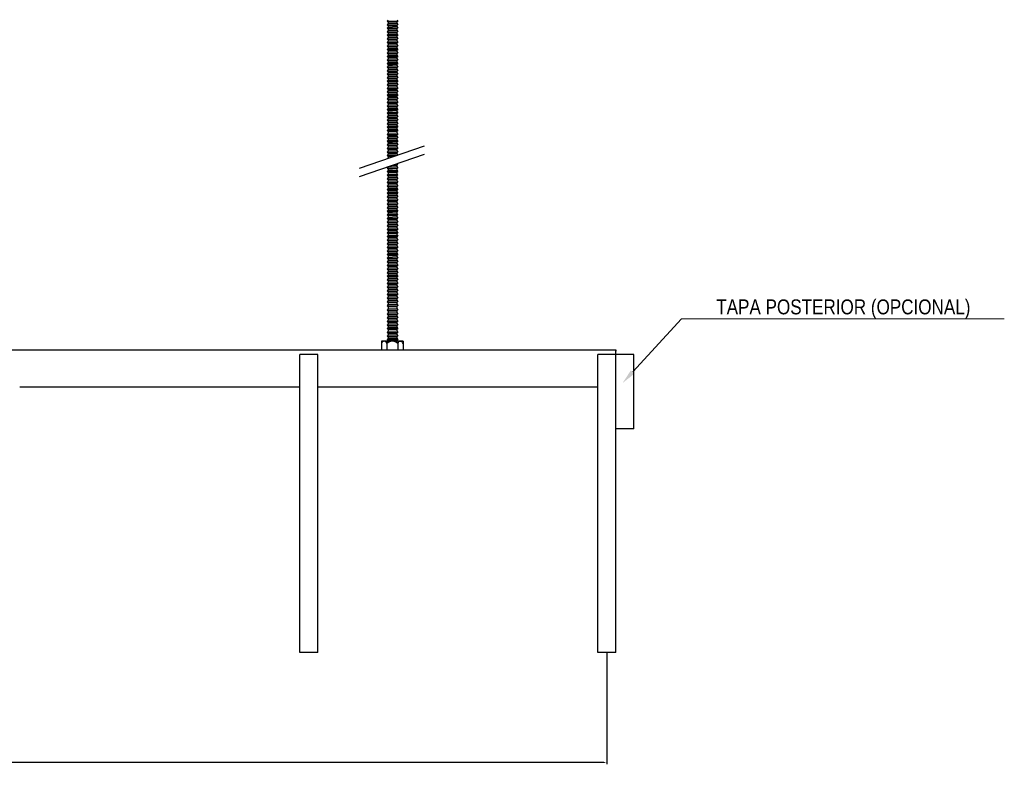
# Model space of a CAD drawing. Header units: millimetres. Extents: x 2538 to 24562, y 4449 to 23795.
# Tile 253 of 256: x 20633 to 21294, y 21030 to 21540. Entities that reach past the tile are written whole.
import ezdxf
from ezdxf import colors
from ezdxf.entities.mleader import LeaderData, LeaderLine
from ezdxf.math import Vec2, Vec3

# ---------------------------------------------------------------- set-up
doc = ezdxf.new("R2010")
doc.units = ezdxf.units.MM
doc.header["$PDMODE"] = 3
doc.linetypes.add('HIDDEN', pattern=[0.375, 0.25, -0.125])
doc.layers.add('_HD_tornillo', color=30, linetype='Continuous')
doc.layers.add('HD021_Text', color=2, linetype='Continuous', lineweight=9)
doc.layers.add('Make2D$Visible$Curves', color=7, linetype='Continuous', true_color=0x000000)
doc.layers.add('MEDIDAS', color=1, linetype='Continuous', true_color=0xff0000)
doc.styles.add('Arial Narrow', font='ARIALN.TTF')
doc.dimstyles.new('HD_DIM', dxfattribs={"dimtxt": 8, "dimasz": 2, "dimexe": 1, "dimexo": 0, "dimgap": 2, "dimtad": 0, "dimdec": 0, "dimzin": 0, "dimdsep": 46, "dimtxsty": 'Standard', "dimcen": 0, "dimclrd": 256, "dimclre": 251, "dimclrt": 7, "dimadec": 0, "dimazin": 0, "dimtp": 0.05, "dimtm": 0.05, "dimtfac": 0.6, "dimtdec": 0, "dimtofl": 0, "dimtmove": 0, "dimatfit": 3, "dimfxl": 1, "dimtolj": 2, "dimtzin": 0, "dimarcsym": 0})

# ---------------------------------------------------------------- blocks, each defined once
blk = doc.blocks.new('*D67')
at = {"layer": 'Defpoints', "color": 0, "transparency": 16777216}
for p in [(18626.91, 21115.49), (21026.91, 21115.49), (21026.91, 21041.76)]:
    blk.add_point(p, dxfattribs=at)
at = {"layer": 'MEDIDAS', "color": 251, "linetype": 'HIDDEN', "lineweight": -2, "transparency": 16777216}
for p, q in [((18626.91, 21115.49), (18626.91, 21040.76)), ((21026.91, 21115.49), (21026.91, 21040.76))]:
    blk.add_line(p, q, dxfattribs=at)
at = {"layer": 'MEDIDAS', "lineweight": -2, "transparency": 16777216}
for p, q in [((18628.91, 21041.76), (19799.57, 21041.76)), ((21024.91, 21041.76), (19854.24, 21041.76))]:
    blk.add_line(p, q, dxfattribs=at)
at = {"layer": 'MEDIDAS', "transparency": 16777216}
for points in [[(18628.91, 21042.09), (18628.91, 21041.42), (18626.91, 21041.76)], [(21024.91, 21042.09), (21024.91, 21041.42), (21026.91, 21041.76)]]:
    blk.add_solid(points, dxfattribs=at)
at = {"layer": 'MEDIDAS', "color": 7, "transparency": 16777216, "insert": (19826.91, 21041.76), "char_height": 8, "attachment_point": 5}
blk.add_mtext('\\A2;2400 mm', dxfattribs=at)

msp = doc.modelspace()

# ---------------------------------------------------------------- linework, layer by layer
at = {"layer": '_HD_tornillo'}
for p, q in [((20880.08, 21539.74), (20879.48, 21538.92)), ((20879.48, 21538.92), (20886.57, 21539.09)), ((20879.48, 21538.92), (20880.08, 21538.24)), ((20880.08, 21538.24), (20886.07, 21538.48)), ((20880.08, 21538.24), (20880.08, 21537.36)), ((20886.07, 21538.48), (20886.57, 21539.09)), ((20886.07, 21538.48), (20886.07, 21537.59)), ((20886.08, 21539.98), (20886.57, 21539.09)), ((20880.08, 21537.36), (20879.48, 21536.54)), ((20879.48, 21536.54), (20886.57, 21536.71)), ((20879.48, 21536.54), (20880.08, 21535.86)), ((20880.08, 21535.08), (20879.48, 21534.26)), ((20879.48, 21534.26), (20886.57, 21534.43)), ((20879.48, 21534.26), (20880.08, 21533.58)), ((20880.08, 21532.72), (20879.48, 21531.9)), ((20879.48, 21531.9), (20886.57, 21532.07)), ((20879.48, 21531.9), (20880.08, 21531.22)), ((20880.08, 21537.36), (20886.07, 21537.59)), ((20880.08, 21535.86), (20886.07, 21536.09)), ((20880.08, 21535.86), (20880.08, 21535.08)), ((20880.08, 21535.08), (20886.07, 21535.31)), ((20880.08, 21533.58), (20886.07, 21533.81)), ((20880.08, 21533.58), (20880.08, 21532.72)), ((20880.08, 21532.72), (20886.07, 21532.95)), ((20880.08, 21531.22), (20886.07, 21531.45)), ((20880.08, 21531.22), (20880.08, 21530.35)), ((20886.07, 21536.09), (20886.57, 21536.71)), ((20886.07, 21536.09), (20886.07, 21535.31)), ((20886.07, 21533.81), (20886.57, 21534.43)), ((20886.07, 21533.81), (20886.07, 21532.95)), ((20886.07, 21531.45), (20886.57, 21532.07)), ((20886.07, 21531.45), (20886.07, 21530.58)), ((20886.08, 21537.6), (20886.57, 21536.71)), ((20886.08, 21535.31), (20886.57, 21534.43)), ((20886.08, 21532.95), (20886.57, 21532.07)), ((20880.08, 21530.35), (20879.48, 21529.53)), ((20879.48, 21529.53), (20886.57, 21529.7)), ((20879.48, 21529.53), (20880.08, 21528.85)), ((20880.08, 21527.94), (20879.48, 21527.12)), ((20879.48, 21527.12), (20886.57, 21527.29)), ((20879.48, 21527.12), (20880.08, 21526.44)), ((20880.08, 21525.53), (20879.48, 21524.71)), ((20879.48, 21524.71), (20886.57, 21524.88)), ((20879.48, 21524.71), (20880.08, 21524.03)), ((20880.08, 21530.35), (20886.07, 21530.58)), ((20880.08, 21528.85), (20886.07, 21529.09)), ((20880.08, 21528.85), (20880.08, 21527.94)), ((20880.08, 21527.94), (20886.07, 21528.17)), ((20880.08, 21526.44), (20886.07, 21526.67)), ((20880.08, 21526.44), (20880.08, 21525.53)), ((20880.08, 21525.53), (20886.07, 21525.76)), ((20886.07, 21529.09), (20886.57, 21529.7)), ((20886.07, 21529.09), (20886.07, 21528.17)), ((20886.07, 21526.67), (20886.57, 21527.29)), ((20886.07, 21526.67), (20886.07, 21525.76)), ((20886.07, 21524.26), (20886.57, 21524.88)), ((20886.08, 21530.59), (20886.57, 21529.7)), ((20886.08, 21528.18), (20886.57, 21527.29)), ((20886.08, 21525.76), (20886.57, 21524.88)), ((20880.08, 21523.11), (20879.48, 21522.3)), ((20879.48, 21522.3), (20886.57, 21522.47)), ((20879.48, 21522.3), (20880.08, 21521.62)), ((20880.08, 21520.7), (20879.48, 21519.89)), ((20879.48, 21519.89), (20886.57, 21520.06)), ((20879.48, 21519.89), (20880.08, 21519.21)), ((20880.08, 21518.32), (20879.48, 21517.5)), ((20880.08, 21524.03), (20886.07, 21524.26)), ((20880.08, 21524.03), (20880.08, 21523.11)), ((20880.08, 21523.11), (20886.07, 21523.35)), ((20880.08, 21521.62), (20886.07, 21521.85)), ((20880.08, 21521.62), (20880.08, 21520.7)), ((20880.08, 21520.7), (20886.07, 21520.94)), ((20880.08, 21519.21), (20886.07, 21519.44)), ((20880.08, 21519.21), (20880.08, 21518.32)), ((20880.08, 21518.32), (20886.07, 21518.55)), ((20886.07, 21524.26), (20886.07, 21523.35)), ((20886.07, 21521.85), (20886.57, 21522.47)), ((20886.07, 21521.85), (20886.07, 21520.94)), ((20886.07, 21519.44), (20886.57, 21520.06)), ((20886.07, 21519.44), (20886.07, 21518.55)), ((20886.08, 21523.35), (20886.57, 21522.47)), ((20886.08, 21520.94), (20886.57, 21520.06)), ((20886.08, 21518.56), (20886.57, 21517.67)), ((20879.48, 21517.5), (20886.57, 21517.67)), ((20879.48, 21517.5), (20880.08, 21516.82)), ((20880.08, 21516.04), (20879.48, 21515.22)), ((20879.48, 21515.22), (20886.57, 21515.39)), ((20879.48, 21515.22), (20880.08, 21514.54)), ((20880.08, 21513.68), (20879.48, 21512.86)), ((20879.48, 21512.86), (20886.57, 21513.03)), ((20879.48, 21512.86), (20880.08, 21512.18)), ((20880.08, 21511.31), (20879.48, 21510.5)), ((20880.08, 21516.82), (20886.07, 21517.06)), ((20880.08, 21516.82), (20880.08, 21516.04)), ((20880.08, 21516.04), (20886.07, 21516.27)), ((20880.08, 21514.54), (20886.07, 21514.77)), ((20880.08, 21514.54), (20880.08, 21513.68)), ((20880.08, 21513.68), (20886.07, 21513.91)), ((20880.08, 21512.18), (20886.07, 21512.42)), ((20880.08, 21512.18), (20880.08, 21511.31)), ((20880.08, 21511.31), (20886.07, 21511.55)), ((20886.07, 21517.06), (20886.57, 21517.67)), ((20886.07, 21517.06), (20886.07, 21516.27)), ((20886.07, 21514.77), (20886.57, 21515.39)), ((20886.07, 21514.77), (20886.07, 21513.91)), ((20886.07, 21512.42), (20886.57, 21513.03)), ((20886.07, 21512.42), (20886.07, 21511.55)), ((20886.08, 21516.28), (20886.57, 21515.39)), ((20886.08, 21513.92), (20886.57, 21513.03)), ((20886.08, 21511.55), (20886.57, 21510.66)), ((20879.48, 21510.5), (20886.57, 21510.66)), ((20879.48, 21510.5), (20880.08, 21509.81)), ((20880.08, 21509.05), (20879.48, 21508.23)), ((20879.48, 21508.23), (20886.57, 21508.4)), ((20879.48, 21508.23), (20880.08, 21507.55)), ((20880.08, 21506.51), (20879.48, 21505.69)), ((20879.48, 21505.69), (20886.57, 21505.86)), ((20879.48, 21505.69), (20880.08, 21505.01)), ((20880.08, 21509.81), (20886.07, 21510.05)), ((20880.08, 21509.81), (20880.08, 21509.05)), ((20880.08, 21509.05), (20886.07, 21509.28)), ((20880.08, 21507.55), (20886.07, 21507.78)), ((20880.08, 21507.55), (20880.08, 21506.51)), ((20880.08, 21506.51), (20886.07, 21506.74)), ((20880.08, 21505.01), (20886.07, 21505.24)), ((20880.08, 21505.01), (20880.08, 21504.23)), ((20886.07, 21510.05), (20886.57, 21510.66)), ((20886.07, 21510.05), (20886.07, 21509.28)), ((20886.07, 21507.78), (20886.57, 21508.4)), ((20886.07, 21507.78), (20886.07, 21506.74)), ((20886.07, 21505.24), (20886.57, 21505.86)), ((20886.07, 21505.24), (20886.07, 21504.46)), ((20886.08, 21509.28), (20886.57, 21508.4)), ((20886.08, 21506.75), (20886.57, 21505.86)), ((20880.08, 21504.23), (20879.48, 21503.41)), ((20879.48, 21503.41), (20886.57, 21503.58)), ((20879.48, 21503.41), (20880.08, 21502.73)), ((20880.08, 21501.87), (20879.48, 21501.05)), ((20879.48, 21501.05), (20886.57, 21501.22)), ((20879.48, 21501.05), (20880.08, 21500.37)), ((20880.08, 21499.5), (20879.48, 21498.68)), ((20879.48, 21498.68), (20886.57, 21498.85)), ((20879.48, 21498.68), (20880.08, 21498)), ((20880.08, 21504.23), (20886.07, 21504.46)), ((20880.08, 21502.73), (20886.07, 21502.96)), ((20880.08, 21502.73), (20880.08, 21501.87)), ((20880.08, 21501.87), (20886.07, 21502.1)), ((20880.08, 21500.37), (20886.07, 21500.6)), ((20880.08, 21500.37), (20880.08, 21499.5)), ((20880.08, 21499.5), (20886.07, 21499.73)), ((20880.08, 21498), (20886.07, 21498.24)), ((20886.07, 21502.96), (20886.57, 21503.58)), ((20886.07, 21502.96), (20886.07, 21502.1)), ((20886.07, 21500.6), (20886.57, 21501.22)), ((20886.07, 21500.6), (20886.07, 21499.73)), ((20886.07, 21498.24), (20886.57, 21498.85)), ((20886.07, 21498.24), (20886.07, 21497.32)), ((20886.08, 21504.46), (20886.57, 21503.58)), ((20886.08, 21502.1), (20886.57, 21501.22)), ((20886.08, 21499.74), (20886.57, 21498.85)), ((20880.08, 21497.09), (20879.48, 21496.27)), ((20879.48, 21496.27), (20886.57, 21496.44)), ((20879.48, 21496.27), (20880.08, 21495.59)), ((20880.08, 21494.71), (20879.48, 21493.89)), ((20879.48, 21493.89), (20886.57, 21494.06)), ((20879.48, 21493.89), (20880.08, 21493.21)), ((20880.08, 21492.42), (20879.48, 21491.61)), ((20879.48, 21491.61), (20886.57, 21491.78)), ((20879.48, 21491.61), (20880.08, 21490.93)), ((20880.08, 21498), (20880.08, 21497.09)), ((20880.08, 21497.09), (20886.07, 21497.32)), ((20880.08, 21495.59), (20886.07, 21495.82)), ((20880.08, 21495.59), (20880.08, 21494.71)), ((20880.08, 21494.71), (20886.07, 21494.94)), ((20880.08, 21493.21), (20886.07, 21493.44)), ((20880.08, 21493.21), (20880.08, 21492.42)), ((20880.08, 21492.42), (20886.07, 21492.66)), ((20886.07, 21495.82), (20886.57, 21496.44)), ((20886.07, 21495.82), (20886.07, 21494.94)), ((20886.07, 21493.44), (20886.57, 21494.06)), ((20886.07, 21493.44), (20886.07, 21492.66)), ((20886.07, 21491.16), (20886.57, 21491.78)), ((20886.08, 21497.32), (20886.57, 21496.44)), ((20886.08, 21494.94), (20886.57, 21494.06)), ((20886.08, 21492.66), (20886.57, 21491.78)), ((20880.08, 21490.06), (20879.48, 21489.25)), ((20879.48, 21489.25), (20886.57, 21489.42)), ((20879.48, 21489.25), (20880.08, 21488.57)), ((20880.08, 21487.7), (20879.48, 21486.88)), ((20879.48, 21486.88), (20886.57, 21487.05)), ((20879.48, 21486.88), (20880.08, 21486.2)), ((20880.08, 21485.29), (20879.48, 21484.47)), ((20880.08, 21490.93), (20886.07, 21491.16)), ((20880.08, 21490.93), (20880.08, 21490.06)), ((20880.08, 21490.06), (20886.07, 21490.3)), ((20880.08, 21488.57), (20886.07, 21488.8)), ((20880.08, 21488.57), (20880.08, 21487.7)), ((20880.08, 21487.7), (20886.07, 21487.93)), ((20880.08, 21486.2), (20886.07, 21486.43)), ((20880.08, 21486.2), (20880.08, 21485.29)), ((20880.08, 21485.29), (20886.07, 21485.52)), ((20886.07, 21491.16), (20886.07, 21490.3)), ((20886.07, 21488.8), (20886.57, 21489.42)), ((20886.07, 21488.8), (20886.07, 21487.93)), ((20886.07, 21486.43), (20886.57, 21487.05)), ((20886.07, 21486.43), (20886.07, 21485.52)), ((20886.08, 21490.3), (20886.57, 21489.42)), ((20886.08, 21487.93), (20886.57, 21487.05)), ((20886.08, 21485.52), (20886.57, 21484.64)), ((20879.48, 21484.47), (20886.57, 21484.64)), ((20879.48, 21484.47), (20880.08, 21483.79)), ((20880.08, 21482.87), (20879.48, 21482.06)), ((20879.48, 21482.06), (20886.57, 21482.23)), ((20879.48, 21482.06), (20880.08, 21481.38)), ((20880.08, 21480.46), (20879.48, 21479.65)), ((20879.48, 21479.65), (20886.57, 21479.81)), ((20879.48, 21479.65), (20880.08, 21478.96)), ((20880.08, 21483.79), (20886.07, 21484.02)), ((20880.08, 21483.79), (20880.08, 21482.87)), ((20880.08, 21482.87), (20886.07, 21483.11)), ((20880.08, 21481.38), (20886.07, 21481.61)), ((20880.08, 21481.38), (20880.08, 21480.46)), ((20880.08, 21480.46), (20886.07, 21480.69)), ((20880.08, 21478.96), (20886.07, 21479.2)), ((20880.08, 21478.96), (20880.08, 21478.05)), ((20880.08, 21478.05), (20886.07, 21478.28)), ((20886.07, 21484.02), (20886.57, 21484.64)), ((20886.07, 21484.02), (20886.07, 21483.11)), ((20886.07, 21481.61), (20886.57, 21482.23)), ((20886.07, 21481.61), (20886.07, 21480.69)), ((20886.07, 21479.2), (20886.57, 21479.81)), ((20886.07, 21479.2), (20886.07, 21478.28)), ((20886.08, 21483.11), (20886.57, 21482.23)), ((20886.08, 21480.7), (20886.57, 21479.81)), ((20886.08, 21478.29), (20886.57, 21477.4)), ((20880.08, 21478.05), (20879.48, 21477.23)), ((20879.48, 21477.23), (20886.57, 21477.4)), ((20879.48, 21477.23), (20880.08, 21476.55)), ((20880.08, 21475.67), (20879.48, 21474.85)), ((20879.48, 21474.85), (20886.57, 21475.02)), ((20879.48, 21474.85), (20880.08, 21474.17)), ((20880.08, 21473.39), (20879.48, 21472.57)), ((20879.48, 21472.57), (20886.57, 21472.74)), ((20879.48, 21472.57), (20880.08, 21471.89)), ((20880.08, 21476.55), (20886.07, 21476.79)), ((20880.08, 21476.55), (20880.08, 21475.67)), ((20880.08, 21475.67), (20886.07, 21475.9)), ((20880.08, 21474.17), (20886.07, 21474.4)), ((20880.08, 21474.17), (20880.08, 21473.39)), ((20880.08, 21473.39), (20886.07, 21473.62)), ((20880.08, 21471.89), (20886.07, 21472.12)), ((20880.08, 21471.89), (20880.08, 21471.03)), ((20886.07, 21476.79), (20886.57, 21477.4)), ((20886.07, 21476.79), (20886.07, 21475.9)), ((20886.07, 21474.4), (20886.57, 21475.02)), ((20886.07, 21474.4), (20886.07, 21473.62)), ((20886.07, 21472.12), (20886.57, 21472.74)), ((20886.07, 21472.12), (20886.07, 21471.26)), ((20886.08, 21475.9), (20886.57, 21475.02)), ((20886.08, 21473.62), (20886.57, 21472.74)), ((20880.08, 21471.03), (20879.48, 21470.21)), ((20879.48, 21470.21), (20886.57, 21470.38)), ((20879.48, 21470.21), (20880.08, 21469.53)), ((20880.08, 21468.66), (20879.48, 21467.84)), ((20879.48, 21467.84), (20886.57, 21468.01)), ((20879.48, 21467.84), (20880.08, 21467.16)), ((20880.08, 21466.39), (20879.48, 21465.58)), ((20879.48, 21465.58), (20886.57, 21465.74)), ((20879.48, 21465.58), (20880.08, 21464.89)), ((20880.08, 21471.03), (20886.07, 21471.26)), ((20880.08, 21469.53), (20886.07, 21469.76)), ((20880.08, 21469.53), (20880.08, 21468.66)), ((20880.08, 21468.66), (20886.07, 21468.89)), ((20880.08, 21467.16), (20886.07, 21467.39)), ((20880.08, 21467.16), (20880.08, 21466.39)), ((20880.08, 21466.39), (20886.07, 21466.63)), ((20880.08, 21464.89), (20886.07, 21465.13)), ((20886.07, 21469.76), (20886.57, 21470.38)), ((20886.07, 21469.76), (20886.07, 21468.89)), ((20886.07, 21467.39), (20886.57, 21468.01)), ((20886.07, 21467.39), (20886.07, 21466.63)), ((20886.07, 21465.13), (20886.57, 21465.74)), ((20886.07, 21465.13), (20886.07, 21464.09)), ((20886.08, 21471.26), (20886.57, 21470.38)), ((20886.08, 21468.9), (20886.57, 21468.01)), ((20886.08, 21466.63), (20886.57, 21465.74)), ((20880.08, 21463.85), (20879.48, 21463.04)), ((20879.48, 21463.04), (20886.57, 21463.21)), ((20879.48, 21463.04), (20880.08, 21462.36)), ((20880.08, 21461.57), (20879.48, 21460.76)), ((20879.48, 21460.76), (20886.57, 21460.92)), ((20879.48, 21460.76), (20880.08, 21460.08)), ((20880.08, 21459.21), (20879.48, 21458.4)), ((20879.48, 21458.4), (20886.57, 21458.57)), ((20880.08, 21464.89), (20880.08, 21463.85)), ((20880.08, 21463.85), (20886.07, 21464.09)), ((20880.08, 21462.36), (20886.07, 21462.59)), ((20880.08, 21462.36), (20880.08, 21461.57)), ((20880.08, 21461.57), (20886.07, 21461.81)), ((20880.08, 21460.08), (20886.07, 21460.31)), ((20880.08, 21460.08), (20880.08, 21459.21)), ((20880.08, 21459.21), (20886.07, 21459.45)), ((20886.07, 21462.59), (20886.57, 21463.21)), ((20886.07, 21462.59), (20886.07, 21461.81)), ((20886.07, 21460.31), (20886.57, 21460.92)), ((20886.07, 21460.31), (20886.07, 21459.45)), ((20886.07, 21457.95), (20886.57, 21458.57)), ((20886.08, 21464.09), (20886.57, 21463.21)), ((20886.08, 21461.81), (20886.57, 21460.92)), ((20886.08, 21459.45), (20886.57, 21458.57)), ((20861.02, 21440.46), (20904.54, 21455.47)), ((20879.48, 21458.4), (20880.08, 21457.72)), ((20880.08, 21456.85), (20879.48, 21456.03)), ((20879.48, 21456.03), (20886.57, 21456.2)), ((20879.48, 21456.03), (20880.08, 21455.35)), ((20880.08, 21454.43), (20879.48, 21453.62)), ((20879.48, 21453.62), (20886.57, 21453.79)), ((20879.48, 21453.62), (20880.08, 21452.94)), ((20880.08, 21452.05), (20879.48, 21451.24)), ((20880.08, 21457.72), (20886.07, 21457.95)), ((20880.08, 21457.72), (20880.08, 21456.85)), ((20880.08, 21456.85), (20886.07, 21457.08)), ((20880.08, 21455.35), (20886.07, 21455.58)), ((20880.08, 21455.35), (20880.08, 21454.43)), ((20880.08, 21454.43), (20886.07, 21454.67)), ((20880.08, 21452.94), (20886.07, 21453.17)), ((20880.08, 21452.94), (20880.08, 21452.05)), ((20880.08, 21452.05), (20886.07, 21452.29)), ((20886.07, 21457.95), (20886.07, 21457.08)), ((20886.07, 21455.58), (20886.57, 21456.2)), ((20886.07, 21455.58), (20886.07, 21454.67)), ((20886.07, 21453.17), (20886.57, 21453.79)), ((20886.07, 21453.17), (20886.07, 21452.29)), ((20886.08, 21457.08), (20886.57, 21456.2)), ((20886.08, 21454.67), (20886.57, 21453.79)), ((20886.08, 21452.29), (20886.57, 21451.4)), ((20861.02, 21434.79), (20904.54, 21449.8)), ((20879.48, 21451.24), (20886.57, 21451.4)), ((20879.48, 21451.24), (20880.08, 21450.55)), ((20880.08, 21449.77), (20879.48, 21448.95)), ((20879.48, 21448.95), (20886.1, 21449.11)), ((20879.48, 21448.95), (20880.08, 21448.27)), ((20880.08, 21447.41), (20879.71, 21446.91)), ((20880.08, 21450.55), (20886.07, 21450.79)), ((20880.08, 21450.55), (20880.08, 21449.77)), ((20880.08, 21449.77), (20886.07, 21450)), ((20880.08, 21448.27), (20884.13, 21448.43)), ((20880.08, 21448.27), (20880.08, 21447.41)), ((20880.08, 21447.41), (20881.31, 21447.46)), ((20886.07, 21450.79), (20886.57, 21451.4)), ((20886.07, 21450.79), (20886.07, 21450)), ((20886.08, 21450.01), (20886.5, 21449.25)), ((20880.05, 21441.33), (20879.44, 21440.51)), ((20879.44, 21440.51), (20886.54, 21440.68)), ((20879.44, 21440.51), (20880.05, 21439.83)), ((20880.06, 21438.9), (20879.45, 21438.08)), ((20880.05, 21441.33), (20886.04, 21441.56)), ((20880.05, 21439.83), (20886.04, 21440.07)), ((20880.05, 21439.83), (20880.05, 21438.9)), ((20880.06, 21438.9), (20886.05, 21439.13)), ((20883.16, 21442.43), (20886.02, 21442.49)), ((20885.04, 21443.07), (20886.53, 21443.11)), ((20886.02, 21442.49), (20886.53, 21443.11)), ((20886.02, 21442.49), (20886.02, 21441.56)), ((20886.04, 21440.07), (20886.54, 21440.68)), ((20886.04, 21440.07), (20886.04, 21439.13)), ((20886.05, 21441.57), (20886.54, 21440.68)), ((20886.05, 21439.14), (20886.55, 21438.25)), ((20886.3, 21443.51), (20886.53, 21443.11)), ((20879.45, 21438.08), (20886.55, 21438.25)), ((20879.45, 21438.08), (20880.06, 21437.4)), ((20880.06, 21436.47), (20879.45, 21435.65)), ((20879.45, 21435.65), (20886.55, 21435.82)), ((20879.45, 21435.65), (20880.06, 21434.97)), ((20880.06, 21434.06), (20879.45, 21433.24)), ((20879.45, 21433.24), (20886.55, 21433.41)), ((20879.45, 21433.24), (20880.06, 21432.56)), ((20880.06, 21437.4), (20886.05, 21437.64)), ((20880.06, 21437.4), (20880.06, 21436.47)), ((20880.06, 21436.47), (20886.05, 21436.7)), ((20880.06, 21434.97), (20886.05, 21435.2)), ((20880.06, 21434.97), (20880.06, 21434.06)), ((20880.06, 21434.06), (20886.05, 21434.29)), ((20880.06, 21432.56), (20886.05, 21432.79)), ((20880.06, 21432.56), (20880.06, 21431.64)), ((20886.05, 21437.64), (20886.55, 21438.25)), ((20886.05, 21437.64), (20886.05, 21436.7)), ((20886.05, 21436.7), (20886.55, 21435.82)), ((20886.05, 21435.2), (20886.55, 21435.82)), ((20886.05, 21435.2), (20886.05, 21434.29)), ((20886.05, 21434.29), (20886.55, 21433.41)), ((20886.05, 21432.79), (20886.55, 21433.41)), ((20886.05, 21432.79), (20886.05, 21431.88)), ((20880.06, 21431.64), (20879.45, 21430.83)), ((20879.45, 21430.83), (20886.55, 21431)), ((20879.45, 21430.83), (20880.06, 21430.15)), ((20880.06, 21429.21), (20879.45, 21428.39)), ((20879.45, 21428.39), (20886.55, 21428.56)), ((20879.45, 21428.39), (20880.06, 21427.71)), ((20880.06, 21426.8), (20879.45, 21425.98)), ((20879.45, 21425.98), (20886.55, 21426.15)), ((20879.45, 21425.98), (20880.06, 21425.3)), ((20880.06, 21431.64), (20886.05, 21431.88)), ((20880.06, 21430.15), (20886.05, 21430.38)), ((20880.06, 21430.15), (20880.06, 21429.21)), ((20880.06, 21429.21), (20886.05, 21429.44)), ((20880.06, 21427.71), (20886.05, 21427.95)), ((20880.06, 21427.71), (20880.06, 21426.8)), ((20880.06, 21426.8), (20886.05, 21427.03)), ((20880.06, 21425.3), (20886.05, 21425.53)), ((20886.05, 21431.88), (20886.55, 21431)), ((20886.05, 21430.38), (20886.55, 21431)), ((20886.05, 21430.38), (20886.05, 21429.44)), ((20886.05, 21429.45), (20886.55, 21428.56)), ((20886.05, 21427.95), (20886.55, 21428.56)), ((20886.05, 21427.95), (20886.05, 21427.03)), ((20886.05, 21427.03), (20886.55, 21426.15)), ((20886.05, 21425.53), (20886.55, 21426.15)), ((20886.05, 21425.53), (20886.05, 21424.6)), ((20880.06, 21424.36), (20879.45, 21423.55)), ((20879.45, 21423.55), (20886.55, 21423.72)), ((20879.45, 21423.55), (20880.06, 21422.87)), ((20880.07, 21421.96), (20879.47, 21421.14)), ((20879.47, 21421.14), (20886.57, 21421.31)), ((20879.47, 21421.14), (20880.07, 21420.46)), ((20880.07, 21419.53), (20879.47, 21418.71)), ((20879.47, 21418.71), (20886.57, 21418.88)), ((20880.06, 21425.3), (20880.06, 21424.36)), ((20880.06, 21424.36), (20886.05, 21424.6)), ((20880.06, 21422.87), (20886.05, 21423.1)), ((20880.06, 21422.87), (20880.06, 21421.95)), ((20880.07, 21421.96), (20886.06, 21422.19)), ((20880.07, 21420.46), (20886.06, 21420.7)), ((20880.07, 21420.46), (20880.07, 21419.53)), ((20880.07, 21419.53), (20886.06, 21419.76)), ((20886.05, 21424.6), (20886.55, 21423.72)), ((20886.05, 21423.1), (20886.55, 21423.72)), ((20886.05, 21423.1), (20886.05, 21422.19)), ((20886.06, 21420.7), (20886.57, 21421.31)), ((20886.06, 21420.7), (20886.06, 21419.76)), ((20886.06, 21418.26), (20886.57, 21418.88)), ((20886.07, 21422.2), (20886.57, 21421.31)), ((20886.07, 21419.76), (20886.57, 21418.88)), ((20879.47, 21418.71), (20880.07, 21418.03)), ((20880.07, 21417.11), (20879.47, 21416.3)), ((20879.47, 21416.3), (20886.57, 21416.47)), ((20879.47, 21416.3), (20880.07, 21415.62)), ((20880.07, 21414.7), (20879.47, 21413.89)), ((20879.47, 21413.89), (20886.57, 21414.05)), ((20879.47, 21413.89), (20880.07, 21413.2)), ((20880.07, 21412.27), (20879.47, 21411.45)), ((20880.07, 21418.03), (20886.06, 21418.26)), ((20880.07, 21418.03), (20880.07, 21417.11)), ((20880.07, 21417.11), (20886.06, 21417.35)), ((20880.07, 21415.62), (20886.06, 21415.85)), ((20880.07, 21415.62), (20880.07, 21414.7)), ((20880.07, 21414.7), (20886.06, 21414.94)), ((20880.07, 21413.2), (20886.06, 21413.44)), ((20880.07, 21413.2), (20880.07, 21412.27)), ((20880.07, 21412.27), (20886.06, 21412.5)), ((20886.06, 21418.26), (20886.06, 21417.35)), ((20886.06, 21415.85), (20886.57, 21416.47)), ((20886.06, 21415.85), (20886.06, 21414.94)), ((20886.06, 21413.44), (20886.57, 21414.05)), ((20886.06, 21413.44), (20886.06, 21412.5)), ((20886.07, 21417.35), (20886.57, 21416.47)), ((20886.07, 21414.94), (20886.57, 21414.05)), ((20886.07, 21412.5), (20886.57, 21411.62)), ((20879.47, 21411.45), (20886.57, 21411.62)), ((20879.47, 21411.45), (20880.07, 21410.77)), ((20880.07, 21409.86), (20879.47, 21409.04)), ((20879.47, 21409.04), (20886.57, 21409.21)), ((20879.47, 21409.04), (20880.07, 21408.36)), ((20880.07, 21407.42), (20879.47, 21406.61)), ((20879.47, 21406.61), (20886.57, 21406.77)), ((20879.47, 21406.61), (20880.07, 21405.92)), ((20880.07, 21410.77), (20886.06, 21411)), ((20880.07, 21410.77), (20880.07, 21409.86)), ((20880.07, 21409.86), (20886.06, 21410.09)), ((20880.07, 21408.36), (20886.06, 21408.59)), ((20880.07, 21408.36), (20880.07, 21407.42)), ((20880.07, 21407.42), (20886.06, 21407.66)), ((20880.07, 21405.92), (20886.06, 21406.16)), ((20880.07, 21405.92), (20880.07, 21405.01)), ((20886.06, 21411), (20886.57, 21411.62)), ((20886.06, 21411), (20886.06, 21410.09)), ((20886.06, 21408.59), (20886.57, 21409.21)), ((20886.06, 21408.59), (20886.06, 21407.66)), ((20886.06, 21406.16), (20886.57, 21406.77)), ((20886.06, 21406.16), (20886.06, 21405.24)), ((20886.07, 21410.09), (20886.57, 21409.21)), ((20886.07, 21407.66), (20886.57, 21406.77)), ((20880.08, 21405.01), (20879.48, 21404.2)), ((20879.48, 21404.2), (20886.57, 21404.37)), ((20879.48, 21404.2), (20880.08, 21403.52)), ((20880.08, 21402.58), (20879.48, 21401.76)), ((20879.48, 21401.76), (20886.57, 21401.93)), ((20879.48, 21401.76), (20880.08, 21401.08)), ((20880.08, 21400.17), (20879.48, 21399.35)), ((20879.48, 21399.35), (20886.57, 21399.52)), ((20879.48, 21399.35), (20880.08, 21398.67)), ((20880.08, 21405.01), (20886.07, 21405.25)), ((20880.08, 21403.52), (20886.07, 21403.75)), ((20880.08, 21403.52), (20880.08, 21402.58)), ((20880.08, 21402.58), (20886.07, 21402.81)), ((20880.08, 21401.08), (20886.07, 21401.32)), ((20880.08, 21401.08), (20880.08, 21400.17)), ((20880.08, 21400.17), (20886.07, 21400.4)), ((20886.07, 21403.75), (20886.57, 21404.37)), ((20886.07, 21403.75), (20886.07, 21402.81)), ((20886.07, 21401.32), (20886.57, 21401.93)), ((20886.07, 21401.32), (20886.07, 21400.4)), ((20886.07, 21398.9), (20886.57, 21399.52)), ((20886.08, 21405.25), (20886.57, 21404.37)), ((20886.08, 21402.82), (20886.57, 21401.93)), ((20886.08, 21400.41), (20886.57, 21399.52)), ((20880.08, 21397.76), (20879.48, 21396.94)), ((20879.48, 21396.94), (20886.57, 21397.11)), ((20879.48, 21396.94), (20880.08, 21396.26)), ((20880.08, 21395.32), (20879.48, 21394.51)), ((20879.48, 21394.51), (20886.57, 21394.68)), ((20879.48, 21394.51), (20880.08, 21393.83)), ((20880.08, 21392.91), (20879.48, 21392.09)), ((20880.08, 21398.67), (20886.07, 21398.9)), ((20880.08, 21398.67), (20880.08, 21397.76)), ((20880.08, 21397.76), (20886.07, 21397.99)), ((20880.08, 21396.26), (20886.07, 21396.49)), ((20880.08, 21396.26), (20880.08, 21395.32)), ((20880.08, 21395.32), (20886.07, 21395.56)), ((20880.08, 21393.83), (20886.07, 21394.06)), ((20880.08, 21393.83), (20880.08, 21392.91)), ((20880.08, 21392.91), (20886.07, 21393.14)), ((20886.07, 21398.9), (20886.07, 21397.99)), ((20886.07, 21396.49), (20886.57, 21397.11)), ((20886.07, 21396.49), (20886.07, 21395.56)), ((20886.07, 21394.06), (20886.57, 21394.68)), ((20886.07, 21394.06), (20886.07, 21393.14)), ((20886.08, 21397.99), (20886.57, 21397.11)), ((20886.08, 21395.56), (20886.57, 21394.68)), ((20886.08, 21393.15), (20886.57, 21392.26)), ((20879.48, 21392.09), (20886.57, 21392.26)), ((20879.48, 21392.09), (20880.08, 21391.41)), ((20880.08, 21390.48), (20879.48, 21389.66)), ((20879.48, 21389.66), (20886.57, 21389.83)), ((20879.48, 21389.66), (20880.08, 21388.98)), ((20880.08, 21388.07), (20879.48, 21387.25)), ((20879.48, 21387.25), (20886.57, 21387.42)), ((20879.48, 21387.25), (20880.08, 21386.57)), ((20880.08, 21391.41), (20886.07, 21391.65)), ((20880.08, 21391.41), (20880.08, 21390.48)), ((20880.08, 21390.48), (20886.07, 21390.71)), ((20880.08, 21388.98), (20886.07, 21389.21)), ((20880.08, 21388.98), (20880.08, 21388.07)), ((20880.08, 21388.07), (20886.07, 21388.3)), ((20880.08, 21386.57), (20886.07, 21386.8)), ((20880.08, 21386.57), (20880.08, 21385.65)), ((20880.08, 21385.65), (20886.07, 21385.89)), ((20886.07, 21391.65), (20886.57, 21392.26)), ((20886.07, 21391.65), (20886.07, 21390.71)), ((20886.07, 21389.21), (20886.57, 21389.83)), ((20886.07, 21389.21), (20886.07, 21388.3)), ((20886.07, 21386.8), (20886.57, 21387.42)), ((20886.07, 21386.8), (20886.07, 21385.89)), ((20886.08, 21390.71), (20886.57, 21389.83)), ((20886.08, 21388.3), (20886.57, 21387.42)), ((20886.08, 21385.89), (20886.57, 21385.01)), ((20880.08, 21385.65), (20879.48, 21384.84)), ((20879.48, 21384.84), (20886.57, 21385.01)), ((20879.48, 21384.84), (20880.08, 21384.16)), ((20880.08, 21383.22), (20879.48, 21382.4)), ((20879.48, 21382.4), (20886.57, 21382.57)), ((20879.48, 21382.4), (20880.08, 21381.72)), ((20880.08, 21380.81), (20879.48, 21379.99)), ((20879.48, 21379.99), (20886.57, 21380.16)), ((20879.48, 21379.99), (20880.08, 21379.31)), ((20880.08, 21384.16), (20886.07, 21384.39)), ((20880.08, 21384.16), (20880.08, 21383.22)), ((20880.08, 21383.22), (20886.07, 21383.45)), ((20880.08, 21381.72), (20886.07, 21381.96)), ((20880.08, 21381.72), (20880.08, 21380.81)), ((20880.08, 21380.81), (20886.07, 21381.04)), ((20880.08, 21379.31), (20886.07, 21379.54)), ((20880.08, 21379.31), (20880.08, 21378.4)), ((20886.07, 21384.39), (20886.57, 21385.01)), ((20886.07, 21384.39), (20886.07, 21383.45)), ((20886.07, 21381.96), (20886.57, 21382.57)), ((20886.07, 21381.96), (20886.07, 21381.04)), ((20886.07, 21379.54), (20886.57, 21380.16)), ((20886.07, 21379.54), (20886.07, 21378.63)), ((20886.08, 21383.46), (20886.57, 21382.57)), ((20886.08, 21381.04), (20886.57, 21380.16)), ((20880.08, 21378.4), (20879.48, 21377.58)), ((20879.48, 21377.58), (20886.57, 21377.75)), ((20879.48, 21377.58), (20880.08, 21376.9)), ((20880.08, 21375.96), (20879.48, 21375.15)), ((20879.48, 21375.15), (20886.57, 21375.31)), ((20879.48, 21375.15), (20880.08, 21374.46)), ((20880.08, 21373.55), (20879.48, 21372.73)), ((20879.48, 21372.73), (20886.57, 21372.9)), ((20879.48, 21372.73), (20880.08, 21372.05)), ((20880.08, 21378.4), (20886.07, 21378.63)), ((20880.08, 21376.9), (20886.07, 21377.13)), ((20880.08, 21376.9), (20880.08, 21375.96)), ((20880.08, 21375.96), (20886.07, 21376.2)), ((20880.08, 21374.46), (20886.07, 21374.7)), ((20880.08, 21374.46), (20880.08, 21373.55)), ((20880.08, 21373.55), (20886.07, 21373.78)), ((20886.07, 21377.13), (20886.57, 21377.75)), ((20886.07, 21377.13), (20886.07, 21376.2)), ((20886.07, 21374.7), (20886.57, 21375.31)), ((20886.07, 21374.7), (20886.07, 21373.78)), ((20886.07, 21372.29), (20886.57, 21372.9)), ((20886.08, 21378.63), (20886.57, 21377.75)), ((20886.08, 21376.2), (20886.57, 21375.31)), ((20886.08, 21373.79), (20886.57, 21372.9)), ((20880.08, 21371.12), (20879.48, 21370.3)), ((20879.48, 21370.3), (20886.57, 21370.47)), ((20879.48, 21370.3), (20880.08, 21369.62)), ((20880.08, 21368.7), (20879.48, 21367.89)), ((20879.48, 21367.89), (20886.57, 21368.06)), ((20879.48, 21367.89), (20880.08, 21367.21)), ((20880.08, 21366.29), (20879.48, 21365.48)), ((20880.08, 21372.05), (20886.07, 21372.29)), ((20880.08, 21372.05), (20880.08, 21371.12)), ((20880.08, 21371.12), (20886.07, 21371.35)), ((20880.08, 21369.62), (20886.07, 21369.85)), ((20880.08, 21369.62), (20880.08, 21368.7)), ((20880.08, 21368.7), (20886.07, 21368.94)), ((20880.08, 21367.21), (20886.07, 21367.44)), ((20880.08, 21367.21), (20880.08, 21366.29)), ((20880.08, 21366.29), (20886.07, 21366.53)), ((20886.07, 21372.29), (20886.07, 21371.35)), ((20886.07, 21369.85), (20886.57, 21370.47)), ((20886.07, 21369.85), (20886.07, 21368.94)), ((20886.07, 21367.44), (20886.57, 21368.06)), ((20886.07, 21367.44), (20886.07, 21366.53)), ((20886.08, 21371.35), (20886.57, 21370.47)), ((20886.08, 21368.94), (20886.57, 21368.06)), ((20886.08, 21366.53), (20886.57, 21365.64)), ((20879.48, 21365.48), (20886.57, 21365.64)), ((20879.48, 21365.48), (20880.08, 21364.8)), ((20880.08, 21363.86), (20879.48, 21363.04)), ((20879.48, 21363.04), (20886.57, 21363.21)), ((20879.48, 21363.04), (20880.08, 21362.36)), ((20880.08, 21361.45), (20879.48, 21360.63)), ((20879.48, 21360.63), (20886.57, 21360.8)), ((20879.48, 21360.63), (20880.08, 21359.95)), ((20880.08, 21364.8), (20886.07, 21365.03)), ((20880.08, 21364.8), (20880.08, 21363.86)), ((20880.08, 21363.86), (20886.07, 21364.09)), ((20880.08, 21362.36), (20886.07, 21362.59)), ((20880.08, 21362.36), (20880.08, 21361.45)), ((20880.08, 21361.45), (20886.07, 21361.68)), ((20880.08, 21359.95), (20886.07, 21360.18)), ((20880.08, 21359.95), (20880.08, 21359.04)), ((20886.07, 21365.03), (20886.57, 21365.64)), ((20886.07, 21365.03), (20886.07, 21364.09)), ((20886.07, 21362.59), (20886.57, 21363.21)), ((20886.07, 21362.59), (20886.07, 21361.68)), ((20886.07, 21360.18), (20886.57, 21360.8)), ((20886.07, 21360.18), (20886.07, 21359.27)), ((20886.08, 21364.1), (20886.57, 21363.21)), ((20886.08, 21361.68), (20886.57, 21360.8)), ((20880.08, 21359.04), (20879.48, 21358.22)), ((20879.48, 21358.22), (20886.57, 21358.39)), ((20879.48, 21358.22), (20880.08, 21357.54)), ((20880.08, 21356.47), (20879.48, 21355.65)), ((20879.48, 21355.65), (20886.57, 21355.82)), ((20879.48, 21355.65), (20880.08, 21354.97)), ((20880.08, 21354.04), (20879.48, 21353.22)), ((20879.48, 21353.22), (20886.57, 21353.39)), ((20879.48, 21353.22), (20880.08, 21352.54)), ((20880.08, 21359.04), (20886.07, 21359.27)), ((20880.08, 21357.54), (20886.07, 21357.77)), ((20880.08, 21357.54), (20880.08, 21356.47)), ((20880.08, 21356.47), (20886.07, 21356.7)), ((20880.08, 21354.97), (20886.07, 21355.2)), ((20880.08, 21354.97), (20880.08, 21354.04)), ((20880.08, 21354.04), (20886.07, 21354.27)), ((20880.08, 21352.54), (20886.07, 21352.77)), ((20886.07, 21357.77), (20886.57, 21358.39)), ((20886.07, 21357.77), (20886.07, 21356.7)), ((20886.07, 21355.2), (20886.57, 21355.82)), ((20886.07, 21355.2), (20886.07, 21354.27)), ((20886.07, 21352.77), (20886.57, 21353.39)), ((20886.07, 21352.77), (20886.07, 21351.86)), ((20886.08, 21359.27), (20886.57, 21358.39)), ((20886.08, 21356.71), (20886.57, 21355.82)), ((20886.08, 21354.27), (20886.57, 21353.39)), ((20880.08, 21351.62), (20879.48, 21350.81)), ((20879.48, 21350.81), (20886.57, 21350.98)), ((20879.48, 21350.81), (20880.08, 21350.13)), ((20880.08, 21349.21), (20879.48, 21348.13)), ((20879.48, 21348.13), (20886.57, 21348.3)), ((20879.48, 21348.13), (20880.08, 21347.45)), ((20880.08, 21346.14), (20879.48, 21345.12)), ((20880.08, 21352.54), (20880.08, 21351.62)), ((20880.08, 21351.62), (20886.07, 21351.86)), ((20880.08, 21350.13), (20886.07, 21350.36)), ((20880.08, 21350.13), (20880.08, 21349.21)), ((20880.08, 21348.95), (20886.07, 21349.18)), ((20880.08, 21347.45), (20886.07, 21347.68)), ((20880.08, 21347.45), (20880.08, 21346.14)), ((20880.08, 21345.94), (20886.07, 21346.17)), ((20886.07, 21350.36), (20886.57, 21350.98)), ((20886.07, 21350.36), (20886.07, 21349.44)), ((20886.07, 21347.68), (20886.57, 21348.3)), ((20886.07, 21347.68), (20886.07, 21346.37)), ((20886.08, 21351.86), (20886.57, 21350.98)), ((20886.08, 21349.45), (20886.57, 21348.3)), ((20886.08, 21346.37), (20886.57, 21345.29)), ((20879.48, 21345.12), (20886.57, 21345.29)), ((20879.48, 21345.12), (20880.08, 21344.44)), ((20880.08, 21343.26), (20879.48, 21342.45)), ((20879.48, 21342.45), (20886.57, 21342.62)), ((20879.48, 21342.45), (20880.08, 21341.77)), ((20880.08, 21340.85), (20879.48, 21340.04)), ((20879.48, 21340.04), (20886.57, 21340.2)), ((20879.48, 21340.04), (20880.08, 21339.35)), ((20880.08, 21344.44), (20886.07, 21344.67)), ((20880.08, 21344.44), (20880.08, 21343.26)), ((20880.08, 21343.26), (20886.07, 21343.5)), ((20880.08, 21341.77), (20886.07, 21342)), ((20880.08, 21341.77), (20880.08, 21340.85)), ((20880.08, 21340.85), (20886.07, 21341.08)), ((20880.08, 21339.35), (20886.07, 21339.59)), ((20886.07, 21344.67), (20886.57, 21345.29)), ((20886.07, 21344.67), (20886.07, 21343.5)), ((20886.07, 21342), (20886.57, 21342.62)), ((20886.07, 21342), (20886.07, 21341.08)), ((20886.07, 21339.59), (20886.57, 21340.2)), ((20886.07, 21339.59), (20886.07, 21338.65)), ((20886.08, 21343.5), (20886.57, 21342.62)), ((20886.08, 21341.09), (20886.57, 21340.2)), ((20880.08, 21338.42), (20879.48, 21337.6)), ((20879.48, 21337.6), (20886.57, 21337.77)), ((20879.48, 21337.6), (20880.08, 21336.92)), ((20880.08, 21336.01), (20879.48, 21335.19)), ((20879.48, 21335.19), (20886.57, 21335.36)), ((20879.48, 21335.19), (20880.08, 21334.51)), ((20880.08, 21333.59), (20879.48, 21332.78)), ((20879.48, 21332.78), (20886.57, 21332.95)), ((20880.08, 21339.35), (20880.08, 21338.42)), ((20880.08, 21338.42), (20886.07, 21338.65)), ((20880.08, 21336.92), (20886.07, 21337.15)), ((20880.08, 21336.92), (20880.08, 21336.01)), ((20880.08, 21336.01), (20886.07, 21336.24)), ((20880.08, 21334.51), (20886.07, 21334.74)), ((20880.08, 21334.51), (20880.08, 21333.59)), ((20880.08, 21333.59), (20886.07, 21333.83)), ((20886.07, 21337.15), (20886.57, 21337.77)), ((20886.07, 21337.15), (20886.07, 21336.24)), ((20886.07, 21334.74), (20886.57, 21335.36)), ((20886.07, 21334.74), (20886.07, 21333.83)), ((20886.07, 21332.33), (20886.57, 21332.95)), ((20886.08, 21338.65), (20886.57, 21337.77)), ((20886.08, 21336.24), (20886.57, 21335.36)), ((20886.08, 21333.83), (20886.57, 21332.95)), ((20879.48, 21332.78), (20880.08, 21332.1)), ((20880.08, 21331.03), (20879.48, 21330.21)), ((20879.48, 21330.21), (20886.57, 21330.38)), ((20879.48, 21330.21), (20880.08, 21329.53)), ((20880.08, 21328.59), (20879.48, 21327.78)), ((20879.48, 21327.78), (20886.57, 21327.95)), ((20879.48, 21327.78), (20880.08, 21327.1)), ((20880.08, 21332.1), (20886.07, 21332.33)), ((20880.08, 21332.1), (20880.08, 21331.03)), ((20880.08, 21331.03), (20886.07, 21331.26)), ((20880.08, 21329.53), (20886.07, 21329.76)), ((20880.08, 21329.53), (20880.08, 21328.59)), ((20880.08, 21328.59), (20886.07, 21328.83)), ((20880.08, 21327.1), (20886.07, 21327.33)), ((20880.08, 21327.1), (20880.08, 21326.18)), ((20880.08, 21326.18), (20886.07, 21326.42)), ((20880.08, 21326.18), (20886.07, 21326.42)), ((20886.07, 21332.33), (20886.07, 21331.26)), ((20886.07, 21329.76), (20886.57, 21330.38)), ((20886.07, 21329.76), (20886.07, 21328.83)), ((20886.07, 21327.33), (20886.57, 21327.95)), ((20886.07, 21327.33), (20886.07, 21326.42)), ((20886.08, 21331.27), (20886.57, 21330.38)), ((20886.08, 21328.83), (20886.57, 21327.95)), ((20886.08, 21326.42), (20886.57, 21325.53)), ((20890.11, 21324.26), (20875.71, 21324.26)), ((20875.71, 21324.26), (20875.71, 21318.57)), ((20879.35, 21324.26), (20879.35, 21318.57)), ((20880.08, 21326.18), (20879.48, 21325.37)), ((20879.48, 21325.37), (20886.57, 21325.53)), ((20879.48, 21325.37), (20880.08, 21324.69)), ((20880.08, 21324.69), (20886.07, 21324.92)), ((20880.08, 21324.69), (20880.08, 21324.26)), ((20886.07, 21324.92), (20886.57, 21325.53)), ((20886.07, 21324.92), (20886.07, 21324.26)), ((20886.55, 21324.26), (20886.55, 21318.57)), ((20890.11, 21324.26), (20890.11, 21318.57)), ((20875.71, 21318.57), (20890.11, 21318.57))]:
    msp.add_line(p, q, dxfattribs=at)
for centre, radius, start, end in [((20877.53, 21322.4), 1.86, 12.33174, 167.66826), ((20882.95, 21319.1), 5.16, 45.77065, 134.22935), ((20888.33, 21322.44), 1.81, 11.15285, 168.84715)]:
    msp.add_arc(centre, radius, start, end, dxfattribs=at)
at = {"layer": 'Make2D$Visible$Curves', "color": 7, "lineweight": -3}
for points in [[(18620.91, 21318.57), (19826.91, 21318.57), (21032.91, 21318.57)], [(20820.91, 21115.49), (20820.91, 21215.49), (20820.91, 21315.49)], [(20832.91, 21315.49), (20826.91, 21315.49), (20820.91, 21315.49)], [(20832.91, 21115.49), (20832.91, 21215.49), (20832.91, 21315.49)], [(21020.91, 21115.49), (21020.91, 21215.49), (21020.91, 21315.49)], [(21032.91, 21315.49), (21026.91, 21315.49), (21020.91, 21315.49)], [(21032.91, 21315.49), (21032.91, 21316.53), (21032.91, 21317.57)], [(21032.91, 21115.49), (21032.91, 21215.49), (21032.91, 21315.49)], [(21044.91, 21315.49), (21038.91, 21315.49), (21032.91, 21315.49)], [(21044.91, 21265.49), (21044.91, 21286.89), (21044.91, 21315.49)], [(20820.91, 21293.57), (20726.91, 21293.57), (20632.91, 21293.57)], [(21020.91, 21293.57), (20926.91, 21293.57), (20832.91, 21293.57)], [(21044.91, 21265.49), (21038.91, 21265.49), (21032.91, 21265.49)], [(20832.91, 21115.49), (20826.91, 21115.49), (20820.91, 21115.49)], [(21032.91, 21115.49), (21026.91, 21115.49), (21020.91, 21115.49)]]:
    msp.add_open_spline(points, degree=2, dxfattribs=at)
for points, weights in [([(21032.91, 21318.57), (21032.91, 21318.57), (21032.91, 21317.57)], [1, 0.707106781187, 1]), ([(21032.91, 21317.57), (21032.91, 21318.57), (21032.91, 21318.57)], [1, 0.707106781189, 1])]:
    msp.add_rational_spline(points, weights, degree=2, dxfattribs=at)

# ---------------------------------------------------------------- dimensions: what is measured, and where the dimension line sits
at = {"layer": 'MEDIDAS'}
dim = msp.add_linear_dim(base=(21026.91, 21041.76), p1=(18626.91, 21115.49), p2=(21026.91, 21115.49), text='<> mm', dimstyle='HD_DIM', dxfattribs=at)
dim.commit()
dim.dimension.update_dxf_attribs({"geometry": '*D67', "text_midpoint": (19826.91, 21041.76)})

# ---------------------------------------------------------------- leaders
at = {"layer": 'HD021_Text'}
ml = msp.add_multileader_mtext('Standard', dxfattribs=at)
ml.set_content('TAPA POSTERIOR (OPCIONAL)', color=5, style='Arial Narrow')
ml.set_leader_properties(color=5, linetype='ByLayer', lineweight=15)
ml.build(insert=Vec2(0, 0))
ml.multileader.update_dxf_attribs({"text_left_attachment_type": 6, "text_right_attachment_type": 6, "dogleg_length": 0.1, "arrow_head_size": 10, "scale": 5})
ctx = ml.context
ctx.base_point, ctx.scale, ctx.char_height, ctx.arrow_head_size, ctx.landing_gap_size, ctx.plane_origin = Vec3(21086.25, 21339.42), 5, 10, 10, 15, Vec3(21157.73, 21312.78)
ctx.left_attachment, ctx.right_attachment, ctx.text_align_type = 6, 6, 2
notes = []
notes.append((ctx, [(1, (1, 1, 0), (21076.95, 21339.42), (1, 0), 9.29, [(1, [(21037.46, 21296.31)], 0, [])])]))
ctx.mtext.insert, ctx.mtext.width, ctx.mtext.alignment, ctx.mtext.flow_direction = Vec3(21270.85, 21352.36), 287.8579, 3, 5
for ctx, leaders in notes:
    for number, flags, end, landing, length, lines in leaders:
        leader = LeaderData()
        leader.index, (leader.has_last_leader_line, leader.has_dogleg_vector, leader.attachment_direction) = number, flags
        leader.last_leader_point, leader.dogleg_vector, leader.dogleg_length = Vec3(end), Vec3(landing), length
        for number, points, colour, breaks in lines:
            line = LeaderLine()
            line.index, line.vertices, line.color, line.breaks = number, Vec3.list(points), colors.encode_raw_color(colour), breaks
            leader.lines.append(line)
        ctx.leaders.append(leader)

doc.saveas('drawing.dxf')
